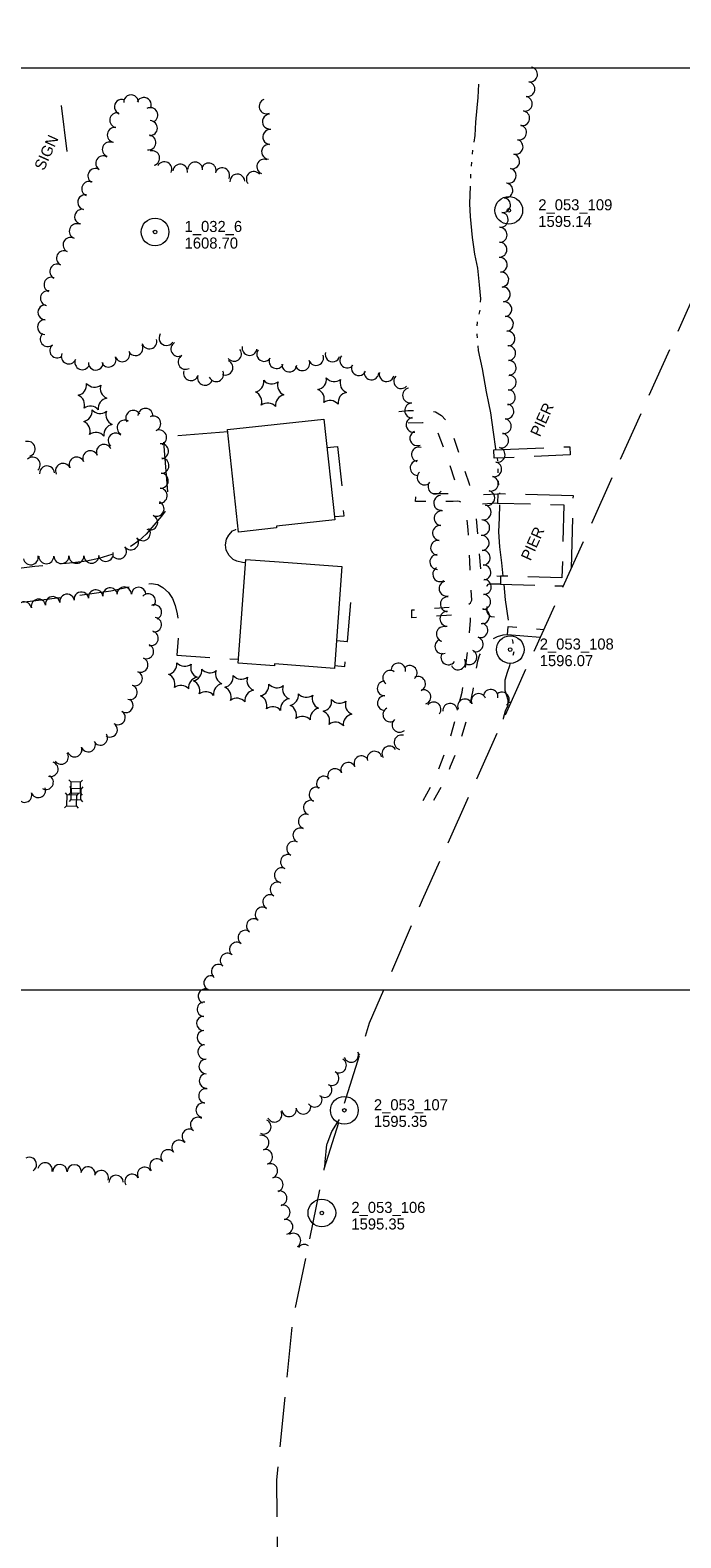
# Model space of a CAD drawing. Header units: feet. Extents: x 386549 to 389000, y 100500 to 102519.
# Tile 6 of 8: x 388114 to 388467, y 101203 to 102020. Entities that reach past the tile are written whole.
import ezdxf
from ezdxf.enums import TextEntityAlignment as Align

# ---------------------------------------------------------------- set-up
doc = ezdxf.new("R2010")
doc.units = ezdxf.units.FT
doc.header["$MEASUREMENT"] = 0
for name, pattern in [('DGN Style 3', [38.026702, 27.16193, -10.864772]), ('DGN Style 4', [43.48625, 21.729544, -10.864772, 0.027162, -10.864772]), ('DGN Style 5', [19.013351, 8.148579, -10.864772]), ('DGN Style 6', [51.661991, 0.027162, -10.864772, 19.013351, -10.864772, 0.027162, -10.864772])]:
    doc.linetypes.add(name, pattern=pattern)
for name, color, linetype, lineweight in [('E_DWY', 73, 'DGN Style 3', 0), ('E_LAND_Vegetation', 21, 'Continuous', 0), ('E_MAP_GridLines', 251, 'Continuous', 0), ('E_MAP_Limits', 21, 'DGN Style 3', 0), ('E_MAP_PassPoints', 40, 'Continuous', 0), ('E_MISCPROP', 40, 'Continuous', 0), ('E_MISCPROP_HvyDash', 54, 'DGN Style 3', 13), ('E_MISCPROP_HvyLine', 54, 'Continuous', 13), ('E_PATH_Sidewalk', 73, 'DGN Style 5', 0), ('E_UTL_AboveGroundPipe', 40, 'DGN Style 4', 0), ('E_WTR', 251, 'DGN Style 6', 0), ('E_WTR_Dock_Pier', 251, 'DGN Style 3', 0), ('E_WTR_Text', 251, 'Continuous', 0)]:
    doc.layers.add(name, color=color, linetype=linetype, lineweight=lineweight)
doc.styles.add('Style-IGR_FONT_0', font='IGR_FONT_0.shx')

# ---------------------------------------------------------------- blocks, each defined once
blk = doc.blocks.new('PP')
at = {"layer": 'E_MAP_PassPoints', "color": 40, "linetype": 'Continuous', "lineweight": 0}
for radius in [7.5, 0.96]:
    blk.add_circle((0, 0), radius, dxfattribs=at)
blk = doc.blocks.new('PED')
at = {"layer": 'E_UTL_AboveGroundPipe', "color": 101, "linetype": 'Continuous', "lineweight": 13}
for p, q in [((-2.34, 2.71), (-3.29, 3.77)), ((3.06, 2.71), (4.02, 3.77)), ((-3.29, -4.35), (-2.34, -3.29)), ((4.02, -4.35), (3.06, -3.29))]:
    blk.add_line(p, q, dxfattribs=at)
at = {"layer": 'E_UTL_AboveGroundPipe', "color": 101, "linetype": 'Continuous', "lineweight": 13, "flags": 128}
blk.add_lwpolyline([(-2.34, -3.29), (3.06, -3.29), (3.06, 2.71), (-2.34, 2.71)], close=True, dxfattribs=at)
blk = doc.blocks.new('PIER')
at = {"layer": 'E_WTR_Text', "color": 161, "linetype": 'Continuous', "lineweight": 0, "style": 'Style-IGR_FONT_0'}
blk.add_text('PIER', height=6, rotation=0.00009, dxfattribs=at).set_placement((0.24, 0.25), align=Align.MIDDLE_LEFT)
blk = doc.blocks.new('SIGN_2')
at = {"layer": 'E_MISCPROP', "color": 20, "linetype": 'Continuous', "lineweight": 0, "style": 'Style-IGR_FONT_0'}
blk.add_text('SIGN', height=6, rotation=359.99996, dxfattribs=at).set_placement((0, 0), align=Align.MIDDLE_LEFT)
blk = doc.blocks.new('PINEL')
at = {"layer": 'E_LAND_Vegetation', "color": 93, "linetype": 'Continuous', "lineweight": 0}
for centre, start, end in [((-8.23, 7.26), 275.21136, 0.97627), ((-10.49, -3.45), 335.21136, 60.97627), ((2.17, 10.66), 215.21136, 300.97627), ((10.31, 3.35), 155.21137, 240.97628), ((-2.35, -10.75), 35.21137, 120.97628), ((8.05, -7.36), 95.21137, 180.97628)]:
    blk.add_arc(centre, 5.72, start, end, dxfattribs=at)

msp = doc.modelspace()

# ---------------------------------------------------------------- linework, layer by layer
at = {"layer": 'E_DWY', "color": 51, "linetype": 'DGN Style 3', "lineweight": 0, "flags": 128}
for points in [[(388221.6, 101802.5), (388186.4, 101799.73), (388189.14, 101767.16), (388189.12, 101763.13), (388188.21, 101760.31), (388185.63, 101756.73), (388177.34, 101747), (388173.24, 101743.45), (388169.12, 101740.6), (388165.16, 101738.46), (388158.96, 101736.07), (388151.62, 101733.87), (388144.87, 101732.34), (388137.45, 101731.49), (388116.87, 101729.42), (388090.12, 101726.09), (388072.2, 101723.83), (388052.09, 101721.89), (388042.49, 101721.09), (388033, 101721.04), (388027.39, 101721.7), (388021.53, 101723.15), (388015.93, 101725.59), (388010.07, 101728.99), (388002.47, 101735.33)], [(388231.21, 101731.5), (388229.53, 101731.6), (388226.43, 101732.31), (388224.42, 101733.38), (388222.24, 101735.48), (388220.71, 101738.41), (388220.31, 101741.28), (388220.86, 101744.28), (388222.12, 101746.57), (388224.03, 101748.91), (388225.96, 101749.65), (388227.25, 101750.04)], [(387990.14, 101707.68), (388000.24, 101706.23), (388009.96, 101704.79), (388018.88, 101703.44), (388025.79, 101702.78), (388032.4, 101702.65), (388041.25, 101702.99), (388052.28, 101703.78), (388063.34, 101704.72), (388082.01, 101706.74), (388100.71, 101709.02), (388120.56, 101711.46), (388139.39, 101713.67), (388158.18, 101716.31), (388171.01, 101719.18), (388176.61, 101720.04), (388179.97, 101720.27), (388183.67, 101719.65), (388186.34, 101718.04), (388189.36, 101715.37), (388191.56, 101712.14), (388193, 101708.29), (388194.1, 101703.88), (388194.86, 101698.88), (388194.96, 101694.07), (388194, 101681.41), (388227.35, 101679.2)]]:
    msp.add_lwpolyline(points, dxfattribs=at)
at = {"layer": 'E_LAND_Vegetation', "color": 93, "linetype": 'Continuous', "lineweight": 0}
for centre, radius, start, end in [((388385.52, 101996.33), 4.02, 259.86675, 79.86675), ((388384.1, 101988.42), 4.02, 259.86675, 79.86675), ((388164.07, 101978.85), 4.02, 70.48836, 250.48836), ((388169.12, 101981.22), 4.02, 0.746, 180.746), ((388176.02, 101979.83), 4.02, 336.0714, 156.0714), ((388242.6, 101979.07), 4.02, 110.78254, 290.78254), ((388382.68, 101980.51), 4.02, 259.86675, 79.86675), ((388161.58, 101971.55), 4.02, 80.32946, 260.32946), ((388179.61, 101974.32), 4.02, 298.14586, 118.14586), ((388244.36, 101970.75), 4.02, 93.69085, 273.69085), ((388381.28, 101972.61), 4.02, 259.86675, 79.86675), ((388160.23, 101963.64), 4.02, 80.32946, 260.32946), ((388179.34, 101967.28), 4.02, 268.14163, 88.14163), ((388244.6, 101962.46), 4.02, 85.20987, 265.20987), ((388379.55, 101964.88), 4.02, 256.56033, 76.56033), ((388157.51, 101955.68), 4.02, 67.43694, 247.43694), ((388178.53, 101959.45), 4.02, 263.2472, 83.2472), ((388243.93, 101954.46), 4.02, 85.20987, 265.20987), ((388377.68, 101957.06), 4.02, 256.56033, 76.56033), ((388153.94, 101948.16), 4.02, 58.13243, 238.13243), ((388180.56, 101950.98), 4.02, 284.85728, 104.85728), ((388187.22, 101944.98), 4.02, 333.39325, 153.39325), ((388203.83, 101944.83), 4.02, 358.25958, 178.25958), ((388241.33, 101946.35), 4.02, 69.0867, 249.0867), ((388375.81, 101949.25), 4.02, 256.37588, 76.37588), ((388149.7, 101941.34), 4.02, 58.13243, 238.13243), ((388195.74, 101943.63), 4.02, 352.73197, 172.73197), ((388211.22, 101944.28), 4.02, 340.67214, 160.67214), ((388218.55, 101941.69), 4.02, 332.78706, 152.78706), ((388226.75, 101938.29), 4.02, 3.25687, 183.25688), ((388235.65, 101939.69), 4.02, 39.30349, 219.30349), ((388373.92, 101941.45), 4.02, 256.37588, 76.37588), ((388146.36, 101934.35), 4.02, 66.37062, 246.37062), ((388372.12, 101933.47), 4.02, 260.9374, 80.9374), ((388144.17, 101927.06), 4.02, 78.01924, 258.01924), ((388370.86, 101925.53), 4.02, 260.9374, 80.9374), ((388142.5, 101919.2), 4.02, 78.01924, 258.01924), ((388369.59, 101917.6), 4.02, 260.9374, 80.9374), ((388136.23, 101903.94), 4.02, 64.07915, 244.07915), ((388139.61, 101911.41), 4.02, 69.39469, 249.39469), ((388369.05, 101909.34), 4.02, 269.20738, 89.20738), ((388132.68, 101896.69), 4.02, 62.9517, 242.9517), ((388368.95, 101901.3), 4.02, 269.20738, 89.20738), ((388129.03, 101889.53), 4.02, 62.9517, 242.9517), ((388369.13, 101893.08), 4.02, 275.63966, 95.63966), ((388125.9, 101882.31), 4.02, 67.90982, 247.90982), ((388369.92, 101885.08), 4.02, 275.63966, 95.63966), ((388123.94, 101874.98), 4.02, 79.94798, 259.94798), ((388370.71, 101877.08), 4.02, 275.63966, 95.63966), ((388122.63, 101867.34), 4.02, 88.45249, 268.45249), ((388371.57, 101869.08), 4.02, 276.35647, 96.35648), ((388122.41, 101859.3), 4.02, 88.45249, 268.45249), ((388372.46, 101861.09), 4.02, 276.35647, 96.35648), ((388123.86, 101852.81), 4.02, 129.85208, 309.85208), ((388179.07, 101851.56), 4.02, 195.32415, 15.32415), ((388188.33, 101853.39), 4.02, 146.60025, 326.60025), ((388194.72, 101847.48), 4.02, 119.44469, 299.44469), ((388373.35, 101853.11), 4.02, 276.35647, 96.35648), ((388129.01, 101846.65), 4.02, 129.85208, 309.85208), ((388135.24, 101843.41), 4.02, 156.96139, 336.96139), ((388156.92, 101841.69), 4.02, 201.06663, 21.06663), ((388164.42, 101844.58), 4.02, 201.06663, 21.06663), ((388171.49, 101847.94), 4.02, 207.05917, 27.05917), ((388198.66, 101840.47), 4.02, 119.22436, 299.22436), ((388224.98, 101844.8), 4.02, 217.15502, 37.15502), ((388233.32, 101848.04), 4.02, 170.00027, 350.00027), ((388241.3, 101844.77), 4.02, 146.03561, 326.03561), ((388247.96, 101840.9), 4.02, 155.38921, 335.38921), ((388269.52, 101842.61), 4.02, 200.97083, 20.97083), ((388278.38, 101844.55), 4.02, 164.13386, 344.13386), ((388286.35, 101841.21), 4.02, 141.06471, 321.06471), ((388373.67, 101845.23), 4.02, 272.01389, 92.01389), ((388142.63, 101840.27), 4.02, 156.96139, 336.96139), ((388149.99, 101840.04), 4.02, 177.6639, 357.6639), ((388201.57, 101834.34), 4.02, 161.30231, 341.30231), ((388215.22, 101833.77), 4.02, 203.9068, 23.9068), ((388220.35, 101837.35), 4.02, 245.75036, 65.75036), ((388254.92, 101839), 4.02, 176.51566, 356.51566), ((388262.02, 101839.73), 4.02, 200.97083, 20.97083), ((388292.63, 101837.06), 4.02, 154.93515, 334.93515), ((388299.47, 101834.75), 4.02, 176.29456, 356.29456), ((388307.71, 101833.82), 4.02, 167.55961, 347.55961), ((388373.95, 101837.19), 4.02, 272.01389, 92.01389), ((388209.18, 101831.77), 4.02, 161.30231, 341.30231), ((388315.57, 101829.99), 4.02, 137.13911, 317.13911), ((388320.38, 101822.28), 4.02, 100.70187, 280.70187), ((388373.93, 101829.34), 4.02, 266.85351, 86.85351), ((388321.54, 101814.1), 4.02, 93.10336, 273.10336), ((388372.69, 101813.57), 4.02, 259.85429, 79.85429), ((388373.49, 101821.32), 4.02, 266.85351, 86.85351), ((388170.33, 101810.06), 4.08, 32.3765, 212.3765), ((388176.88, 101811.18), 4.08, 356.93981, 176.93981), ((388181.09, 101807), 4.08, 293.18739, 113.18739), ((388322.32, 101806.32), 4.02, 99.49686, 279.49686), ((388371.28, 101805.66), 4.02, 259.85429, 79.85429), ((388160.76, 101797.76), 4.08, 46.75876, 226.75876), ((388165.64, 101804.77), 4.08, 59.00909, 239.00909), ((388184.31, 101799.49), 4.08, 293.18739, 113.18739), ((388324.36, 101799.07), 4.02, 113.07618, 293.07618), ((388369.85, 101797.87), 4.02, 256.32009, 76.32009), ((388113.01, 101793.3), 4.08, 285.56527, 105.56527), ((388154.4, 101791.66), 4.08, 24.95341, 204.95341), ((388185.33, 101792.05), 4.08, 275.25857, 95.25857), ((388325.24, 101790.28), 4.02, 73.22948, 253.22948), ((388367.95, 101790.07), 4.02, 256.32009, 76.32009), ((388115.73, 101784.71), 4.08, 312.66379, 132.66379), ((388132.19, 101781.34), 4.08, 24.87314, 204.87314), ((388139.6, 101784.77), 4.08, 24.87314, 204.87314), ((388147, 101788.21), 4.08, 24.95341, 204.95341), ((388185.6, 101784.17), 4.08, 267.33546, 87.33546), ((388324.52, 101782.93), 4.02, 90.49763, 270.49763), ((388366.06, 101782.24), 4.02, 257.01364, 77.01364), ((388123.53, 101779.98), 4.08, 3.38287, 183.38288), ((388185.22, 101776.07), 4.08, 265.79765, 85.79765), ((388328.29, 101777.78), 4.02, 132.33523, 312.33522), ((388364.25, 101774.41), 4.02, 257.01364, 77.01364), ((388184.62, 101767.93), 4.08, 265.79765, 85.79765), ((388334.2, 101772.84), 4.02, 141.93763, 321.93763), ((388362.36, 101766.65), 4.02, 255.56525, 75.56525), ((388182.89, 101760.79), 4.08, 245.1078, 65.1078), ((388337.26, 101764.01), 4.02, 94.40568, 274.40568), ((388360.36, 101758.87), 4.02, 255.56525, 75.56525), ((388179.46, 101753.38), 4.08, 245.1078, 65.1078), ((388337.56, 101755.65), 4.02, 83.52463, 263.52463), ((388359.6, 101750.57), 4.02, 265.00963, 85.00963), ((388169.01, 101742.62), 4.08, 217.35521, 37.35521), ((388175.5, 101747.57), 4.08, 217.35521, 37.35521), ((388336.66, 101747.67), 4.02, 83.52463, 263.52463), ((388359.29, 101742.27), 4.02, 274.02961, 94.02961), ((388155.37, 101736.31), 4.08, 190.9717, 10.9717), ((388162.52, 101737.66), 4.08, 217.35521, 37.35521), ((388335.18, 101731.97), 4.02, 91.50866, 271.50866), ((388335.61, 101739.67), 4.02, 82.32086, 262.32086), ((388359.86, 101734.25), 4.02, 274.02961, 94.02961), ((388114.71, 101734.5), 4.08, 190.70098, 10.70098), ((388123.15, 101735.11), 4.08, 180.75897, 0.75897), ((388131.31, 101735.22), 4.08, 180.75897, 0.75897), ((388139.48, 101735.31), 4.08, 180.45397, 0.45397), ((388147.64, 101735.37), 4.08, 180.45397, 0.45397), ((388336.75, 101725.32), 4.02, 120.93961, 300.93961), ((388360.23, 101726.3), 4.02, 272.04671, 92.04671), ((388340.17, 101717.51), 4.02, 102.93021, 282.93021), ((388360.44, 101718.42), 4.02, 267.38364, 87.38364), ((388118.9, 101707.85), 3.94, 10.70187, 190.70187), ((388126.65, 101709.22), 3.94, 9.98195, 189.98195), ((388134.42, 101710.59), 3.94, 9.98195, 189.98195), ((388142.17, 101711.75), 3.94, 8.4986, 188.4986), ((388149.95, 101712.9), 3.94, 7.77943, 187.77943), ((388157.76, 101713.97), 3.94, 7.77943, 187.77943), ((388165.33, 101714.48), 3.94, 359.18781, 179.18781), ((388173.22, 101714.37), 3.94, 359.18781, 179.18781), ((388178.38, 101710.79), 3.94, 318.19068, 138.19068), ((388340.87, 101709.05), 4.02, 86.04102, 266.04102), ((388360.08, 101710.39), 4.02, 267.38364, 87.38364), ((388111.16, 101706.39), 3.94, 10.70187, 190.70187), ((388181.75, 101704.76), 3.94, 292.67365, 112.67365), ((388340.64, 101701.11), 4.02, 88.80429, 268.80429), ((388359.48, 101702.51), 4.02, 263.67107, 83.67108), ((388181.68, 101697.97), 3.94, 263.49878, 83.49878), ((388338.74, 101692.87), 4.02, 75.18958, 255.18958), ((388358.59, 101694.93), 4.02, 251.5795, 71.5795), ((388177.38, 101683.4), 3.94, 246.84756, 66.84756), ((388179.92, 101690.54), 3.94, 255.81757, 75.81757), ((388337.94, 101686.18), 4.02, 112.96506, 292.96506), ((388356.06, 101687.3), 4.02, 251.5795, 71.5795), ((388174.31, 101676.11), 3.94, 247.77047, 67.77047), ((388341.19, 101680.2), 4.02, 144.94569, 324.94569), ((388346.46, 101677.52), 4.02, 205.58376, 25.58376), ((388352.65, 101680.32), 4.02, 243.78277, 63.78277), ((388171.33, 101668.8), 3.94, 247.77047, 67.77047), ((388309.61, 101669.19), 3.98, 55.30378, 235.30378), ((388314.05, 101673.1), 3.98, 352.35521, 172.35521), ((388320.29, 101671.78), 3.98, 310.79424, 130.79424), ((388168.52, 101661.28), 3.94, 252.46272, 72.46272), ((388306.6, 101663.38), 3.98, 91.02535, 271.02535), ((388324.78, 101665.86), 3.98, 295.98646, 115.98646), ((388327.69, 101658.72), 3.98, 289.30256, 109.30256), ((388364.13, 101658.85), 3.98, 352.26501, 172.26501), ((388166.28, 101654.23), 3.94, 237.27155, 57.27155), ((388306.74, 101655.43), 3.98, 91.02535, 271.02535), ((388333.23, 101652), 3.98, 322.98071, 142.98071), ((388342.13, 101651.27), 3.98, 4.34092, 184.34092), ((388350.22, 101653.64), 3.98, 21.30028, 201.30028), ((388357.64, 101656.57), 3.98, 22.22575, 202.22575), ((388370.23, 101657.41), 3.98, 308.95207, 128.95208), ((388374.73, 101651.84), 3.98, 82.98983, 104.80131), ((388162.02, 101647.6), 3.94, 237.27155, 57.27155), ((388309.71, 101649.19), 3.98, 119.43438, 299.43438), ((388314.65, 101643.56), 3.98, 132.83353, 312.83353), ((388152.45, 101636.58), 3.94, 211.18829, 31.18829), ((388157.75, 101640.96), 3.94, 237.27155, 57.27155), ((388315.76, 101634.13), 3.98, 74.22687, 254.22687), ((388138.49, 101630.18), 3.94, 200.46179, 20.46179), ((388145.87, 101632.94), 3.94, 200.46179, 20.46179), ((388309.18, 101628.11), 3.98, 34.02702, 214.02702), ((388125.59, 101619.6), 3.94, 251.30231, 71.30231), ((388131.18, 101626.2), 3.94, 216.22898, 36.22898), ((388286.88, 101619.23), 3.98, 25.14554, 205.14554), ((388294.03, 101622.86), 3.98, 27.509, 207.509), ((388301.17, 101625.29), 3.98, 15.1315, 195.1315), ((388123.02, 101612.52), 3.94, 240.82267, 60.82267), ((388273.68, 101611.79), 3.98, 43.92331, 223.92331), ((388279.68, 101615.85), 3.98, 25.14554, 205.14554), ((388111.35, 101605.53), 3.94, 199.07504, 19.07504), ((388118.8, 101608.11), 3.94, 199.07504, 19.07504), ((388269.71, 101605.86), 3.98, 65.12038, 245.12038), ((388266.6, 101598.71), 3.98, 69.79636, 249.79636), ((388263.86, 101591.25), 3.98, 69.79636, 249.79636), ((388257.53, 101576.5), 3.98, 64.89649, 244.89649), ((388260.9, 101583.7), 3.98, 64.89649, 244.89649), ((388254.17, 101569.3), 3.98, 65.22013, 245.22012), ((388250.83, 101562.09), 3.98, 65.22013, 245.22012), ((388248.45, 101554.35), 3.91, 59.68054, 239.68054), ((388244.51, 101547.6), 3.91, 59.68054, 239.68054), ((388240.3, 101540.79), 3.91, 53.10081, 233.10081), ((388231.05, 101528.28), 3.91, 55.12921, 235.12921), ((388235.61, 101534.54), 3.91, 53.10081, 233.10081), ((388226.39, 101521.83), 3.91, 50.26221, 230.26221), ((388221.4, 101515.82), 3.91, 50.26221, 230.26221), ((388212.49, 101503.7), 3.91, 66.96109, 246.96109), ((388216.6, 101509.79), 3.91, 53.33365, 233.33365), ((388209.43, 101496.52), 3.91, 66.96109, 246.96109), ((388208.84, 101489.4), 3.91, 86.96696, 266.96696), ((388208.51, 101481.77), 3.91, 92.04199, 272.04199), ((388208.8, 101473.96), 3.91, 92.04199, 272.04199), ((388209.24, 101466.24), 3.91, 94.54902, 274.54902), ((388288.47, 101464.62), 3.98, 201.90027, 21.90027), ((388295.85, 101467.59), 3.98, 201.90027, 226.07911), ((388209.83, 101458.34), 3.91, 90.81789, 270.81789), ((388281.92, 101458.87), 3.98, 238.91661, 58.91661), ((388209.95, 101450.53), 3.91, 90.81789, 270.81789), ((388277.87, 101451.96), 3.98, 240.87741, 60.87741), ((388209.69, 101442.37), 3.91, 79.00078, 259.00078), ((388268.69, 101440.33), 3.98, 213.05947, 33.05947), ((388274.06, 101445.55), 3.98, 226.44858, 46.44858), ((388208.2, 101434.71), 3.91, 79.00078, 259.00078), ((388246.9, 101432.19), 3.98, 206.70696, 26.70696), ((388254.78, 101435.12), 3.98, 190.14237, 10.14237), ((388262.61, 101436.52), 3.98, 190.14237, 10.14237), ((388205.19, 101426.86), 3.91, 54.54024, 234.54024), ((388241.05, 101425.7), 3.98, 245.06834, 65.06834), ((388195.13, 101414.46), 3.91, 41.06703, 221.06703), ((388200.66, 101420.49), 3.91, 54.54024, 234.54024), ((388239.89, 101417.03), 3.98, 284.44297, 104.44297), ((388113.96, 101405.19), 3.91, 300.97073, 120.97073), ((388189.18, 101409.32), 3.91, 39.30413, 219.30413), ((388241.87, 101409.33), 3.98, 284.44297, 104.44297), ((388122.44, 101402.24), 3.91, 347.99714, 167.99714), ((388130.51, 101401.33), 3.91, 358.91882, 178.91882), ((388138.31, 101401.18), 3.91, 358.91882, 178.91882), ((388145.75, 101400.01), 3.91, 350.07637, 170.07638), ((388152.96, 101398.04), 3.91, 340.53331, 160.53331), ((388176.42, 101399.85), 3.91, 29.49044, 209.49044), ((388183.13, 101404.37), 3.91, 39.30413, 219.30413), ((388244.59, 101401.62), 3.98, 292.05825, 112.05825), ((388160.99, 101395.47), 3.91, 1.17948, 181.17947), ((388169.62, 101396), 3.91, 29.49044, 209.49044), ((388247.57, 101394.25), 3.98, 292.05825, 112.05825), ((388249.62, 101386.9), 3.98, 282.6917, 102.6917), ((388251.34, 101379.19), 3.98, 281.22715, 101.22715), ((388252.89, 101371.39), 3.98, 281.22715, 101.22715), ((388257.17, 101363.93), 3.98, 303.8729, 123.8729), ((388263.02, 101357.82), 3.98, 55.07978, 143.09374)]:
    msp.add_arc(centre, radius, start, end, dxfattribs=at)
at = {"layer": 'E_MAP_GridLines', "color": 161, "linetype": 'Continuous', "lineweight": 0}
for p, q in [((387000, 102000), (389000, 102000)), ((387000, 101500), (389000, 101500))]:
    msp.add_line(p, q, dxfattribs=at)
at = {"layer": 'E_MAP_Limits', "color": 73, "linetype": 'DGN Style 3', "lineweight": 0, "flags": 128}
msp.add_lwpolyline([(388257.1, 101024.24), (388248.98, 101155.65), (388248.1, 101234.2), (388256.91, 101320.57), (388273.91, 101402.78), (388298.42, 101481.93), (388327.25, 101548.76), (388378.32, 101662.73), (388539.35, 102020.38)], dxfattribs=at)
at = {"layer": 'E_MISCPROP', "color": 20, "linetype": 'Continuous', "lineweight": 0}
msp.add_line((388134.44, 101954.53), (388131.34, 101979.47), dxfattribs=at)
at = {"layer": 'E_MISCPROP_HvyDash', "color": 241, "linetype": 'DGN Style 3', "lineweight": 13, "flags": 128}
for points in [[(388275.36, 101793.95), (388281.06, 101794.55), (388283.89, 101769.92), (388278.01, 101769.35)], [(388280.48, 101689.3), (388286.5, 101688.86), (388288.5, 101713.28), (388282.28, 101713.75)]]:
    msp.add_lwpolyline(points, dxfattribs=at)
at = {"layer": 'E_MISCPROP_HvyLine', "color": 241, "linetype": 'Continuous', "lineweight": 13, "flags": 128}
for points in [[(388227.45, 101748.18), (388227.45, 101748.18), (388221.47, 101803.78), (388273.7, 101809.41), (388273.7, 101809.41), (388279.58, 101754.79), (388279.58, 101754.79), (388279.58, 101754.79), (388247.91, 101751.38), (388248.01, 101750.4), (388227.45, 101748.18)], [(388227.2, 101677.12), (388227.2, 101677.12), (388231.35, 101733.37), (388249.43, 101732.03), (388249.43, 101732.03), (388249.43, 101732.03), (388249.43, 101732.03), (388249.43, 101732.03), (388283.45, 101729.53), (388283.45, 101729.53), (388279.37, 101674.24), (388279.37, 101674.24), (388246.95, 101676.63), (388246.95, 101676.63), (388246.88, 101675.67), (388246.88, 101675.67)]]:
    msp.add_lwpolyline(points, close=True, dxfattribs=at)
at = {"layer": 'E_PATH_Sidewalk', "color": 51, "linetype": 'DGN Style 5', "lineweight": 0, "flags": 128}
for points in [[(388314.25, 101813.63), (388319.2, 101814.04), (388325.2, 101814.33), (388330.5, 101814.21), (388334.31, 101813.31), (388337.56, 101811.44), (388340.12, 101808.6), (388342.87, 101802.78), (388352.47, 101774.31), (388353.62, 101770.3), (388354.5, 101768.77), (388355.51, 101768.21), (388367.98, 101768.89)], [(388327.61, 101602.66), (388332.57, 101611.87), (388335.41, 101618.29), (388338.94, 101627.42), (388342.24, 101636.83), (388345.12, 101646.98), (388348.62, 101661.26), (388350.88, 101677.25), (388352.41, 101690.27), (388353.27, 101700.15), (388353.27, 101701.62), (388352.79, 101702.14), (388352.41, 101702.5), (388351.27, 101703.09), (388350.15, 101703.46), (388349.28, 101703.55), (388321.39, 101701.73), (388321.39, 101705.93), (388349.73, 101708.11), (388351.88, 101708.7), (388353.26, 101709.73), (388353.86, 101711.22), (388353.59, 101717.91), (388352.82, 101732.37), (388351.91, 101749.41), (388350.96, 101759.25), (388350.04, 101762.16), (388348.95, 101763.62), (388347.92, 101764.39), (388347.2, 101764.72), (388346.14, 101764.88), (388343.86, 101764.76), (388323.35, 101764.73), (388323.62, 101768.88), (388342.58, 101769.19), (388344.53, 101769.68), (388345.66, 101770.65), (388345.89, 101771.45), (388345.76, 101772.82), (388340.89, 101788.46), (388334.77, 101804.16), (388333.07, 101806.12), (388331.07, 101807.11), (388327.17, 101807.49), (388314.85, 101807.18), (388314.25, 101813.63)], [(388279.39, 101756.54), (388284.72, 101757.03), (388283.1, 101769.84)], [(388367.85, 101763.89), (388357.83, 101763.23), (388356.57, 101762.8), (388356.08, 101761.94), (388355.92, 101760.84), (388358.58, 101728.3), (388359.03, 101726.65), (388359.78, 101725.6), (388360.53, 101724.97), (388369.53, 101724.31)], [(388369.41, 101719.86), (388364.89, 101720), (388363.59, 101720.01), (388362.58, 101719.65), (388362.07, 101719.09), (388361.78, 101717.93), (388361.59, 101716.74), (388362.16, 101704.91), (388362.61, 101703.83), (388363.52, 101702.87), (388364.47, 101702.4), (388369.12, 101701.78), (388370.22, 101701.19), (388370.68, 101700.45), (388370.65, 101697.94), (388370.96, 101697.44), (388373.59, 101697.05)], [(388279.48, 101675.75), (388285.09, 101675.23), (388286.25, 101688.88)], [(388373.19, 101692.51), (388370.79, 101692.18), (388367.69, 101691.42), (388363.98, 101689.43), (388361.24, 101686.66), (388359.41, 101683.89), (388358.1, 101681.6), (388356.94, 101678.2), (388354.49, 101662.5), (388351.65, 101648.62), (388347.34, 101633.65), (388342.26, 101621.05), (388338.09, 101611.25), (388330.81, 101598.53)]]:
    msp.add_lwpolyline(points, dxfattribs=at)
at = {"layer": 'E_WTR', "color": 161, "linetype": 'Continuous', "lineweight": 0, "flags": 128}
for points in [[(388355.2, 101959.57), (388355.8, 101963.2), (388356.13, 101970.53), (388356.8, 101978.18), (388357.28, 101983.93), (388357.71, 101991.05)], [(388353.69, 101946.59), (388353.89, 101948.76)], [(388354.29, 101953.1), (388354.49, 101955.27)], [(388353.37, 101940.06), (388353.48, 101942.23)], [(388354.8, 101904.2), (388354.31, 101907.92), (388353.19, 101919.31), (388352.91, 101926.22), (388353.18, 101935.7)], [(388358.66, 101872.9), (388358.75, 101874.65), (388358.05, 101882.18), (388357.22, 101891.21), (388355.5, 101898.93), (388354.8, 101904.2)], [(388357.97, 101866.43), (388358.45, 101868.49), (388358.45, 101868.55)], [(388356.89, 101860.01), (388356.95, 101862.06), (388356.97, 101862.18)], [(388356.96, 101853.48), (388356.77, 101855.32), (388356.78, 101855.65)], [(388363.1, 101818.07), (388361.88, 101824.14), (388359.71, 101836.73), (388357.64, 101846.66), (388357.39, 101849.14)], [(388366.99, 101792.78), (388366.89, 101793.31), (388365.76, 101802.38), (388364.15, 101812.86), (388363.1, 101818.07)], [(388368.12, 101786.89), (388367.85, 101788.32)], [(388368.15, 101780.37), (388368.14, 101780.49), (388368.19, 101782.54)], [(388368.61, 101773.85), (388368.38, 101775.53), (388368.36, 101776.01)], [(388369.08, 101768.86), (388369.07, 101769.52)], [(388370.2, 101731.47), (388369.1, 101740.25), (388368.65, 101748.24), (388368.89, 101755.92), (388369.09, 101762.98)], [(388371.01, 101724.27), (388370.2, 101731.47)], [(388373.74, 101700.39), (388372.18, 101711.49), (388371.48, 101719.81)], [(388376.44, 101687.73), (388376.33, 101688.46), (388376.02, 101689.85)], [(388376.28, 101681.41), (388376.91, 101683.48)], [(388371.03, 101647.17), (388371.02, 101647.21), (388372.17, 101651.15), (388373.62, 101654.31), (388373.59, 101656.98), (388372.74, 101659.87), (388372.01, 101662.33), (388372.07, 101667.97), (388373.21, 101672.12), (388374.46, 101675.78), (388374.96, 101677.31)], [(388371.12, 101646.67), (388371.03, 101647.17)], [(388275.36, 101415.95), (388275.41, 101416.48), (388277.91, 101423.07), (388281, 101427.98), (388282.23, 101429.65)], [(388274.14, 101403.5), (388274.45, 101406.56), (388275.36, 101415.95)]]:
    msp.add_lwpolyline(points, dxfattribs=at)
at = {"layer": 'E_WTR_Dock_Pier', "color": 161, "linetype": 'DGN Style 3', "lineweight": 0, "flags": 128}
msp.add_lwpolyline([(388365.91, 101792.73), (388407.03, 101794.48), (388407.22, 101789.99), (388366.1, 101788.24)], close=True, dxfattribs=at)
for points in [[(388407.96, 101728.55), (388409.02, 101767.78), (388367.98, 101768.89), (388367.85, 101763.89), (388403.86, 101762.91), (388402.79, 101723.41), (388369.53, 101724.31), (388369.41, 101719.86), (388403.63, 101718.94)], [(388391.02, 101690.93), (388373.19, 101692.51), (388373.59, 101697.05), (388393, 101695.33)]]:
    msp.add_lwpolyline(points, dxfattribs=at)

# ---------------------------------------------------------------- block references
at = {"layer": 'E_LAND_Vegetation', "color": 93, "linetype": 'Continuous', "lineweight": 0, "xscale": 0.9999983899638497, "yscale": 0.9999983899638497, "zscale": 0.9999983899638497, "rotation": 66.05598637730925}
for p in [(388278.19, 101824.78), (388148.15, 101821.72), (388244.26, 101823.46), (388151.15, 101807.45), (388197.15, 101670.32), (388210.66, 101666.82), (388227.67, 101663.32), (388247.03, 101658.68), (388263.07, 101653.5), (388281.06, 101650.31)]:
    msp.add_blockref('PINEL', p, dxfattribs=at)
at = {"layer": 'E_MAP_PassPoints', "color": 40, "linetype": 'Continuous', "lineweight": 0}
for p in [(388373.98, 101922.66), (388182.13, 101910.92), (388374.76, 101684.45), (388284.81, 101434.58), (388272.59, 101378.92)]:
    msp.add_blockref('PP', p, dxfattribs=at)
at = {"layer": 'E_MISCPROP', "color": 20, "linetype": 'Continuous', "lineweight": 0, "xscale": 1.000000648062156, "yscale": 1.000000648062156, "zscale": 1.000000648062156, "rotation": 65.79538080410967}
msp.add_blockref('SIGN_2', (388119.12, 101945.1), dxfattribs=at)
at = {"layer": 'E_UTL_AboveGroundPipe', "color": 101, "linetype": 'Continuous', "lineweight": 13, "xscale": 0.9999992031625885, "yscale": 0.9999992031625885, "zscale": 0.9999992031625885, "rotation": 178.5599021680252}
for p in [(388139.34, 101609.34), (388137.19, 101602.34), (388139.61, 101605.78)]:
    msp.add_blockref('PED', p, dxfattribs=at)
at = {"layer": 'E_WTR_Text', "color": 161, "linetype": 'Continuous', "lineweight": 0, "xscale": 1.000002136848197, "yscale": 1.000002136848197, "zscale": 1.000002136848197, "rotation": 65.63560261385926}
for p in [(388388.25, 101800.37), (388383.16, 101733.12)]:
    msp.add_blockref('PIER', p, dxfattribs=at)

# ---------------------------------------------------------------- texts
at = {"layer": 'E_MAP_PassPoints', "color": 40, "linetype": 'Continuous', "lineweight": 0, "style": 'Style-IGR_FONT_0'}
for s, p in [('2_053_109', (388389.98, 101922.66)), ('1_032_6', (388198.13, 101910.92)), ('1595.14', (388389.98, 101913.66)), ('1608.70', (388198.13, 101901.92)), ('2_053_108', (388390.76, 101684.45)), ('1596.07', (388390.76, 101675.45)), ('2_053_107', (388300.81, 101434.58)), ('1595.35', (388300.81, 101425.58)), ('2_053_106', (388288.59, 101378.92)), ('1595.35', (388288.59, 101369.92))]:
    msp.add_text(s, height=6, dxfattribs=at).set_placement(p)

doc.saveas('drawing.dxf')
